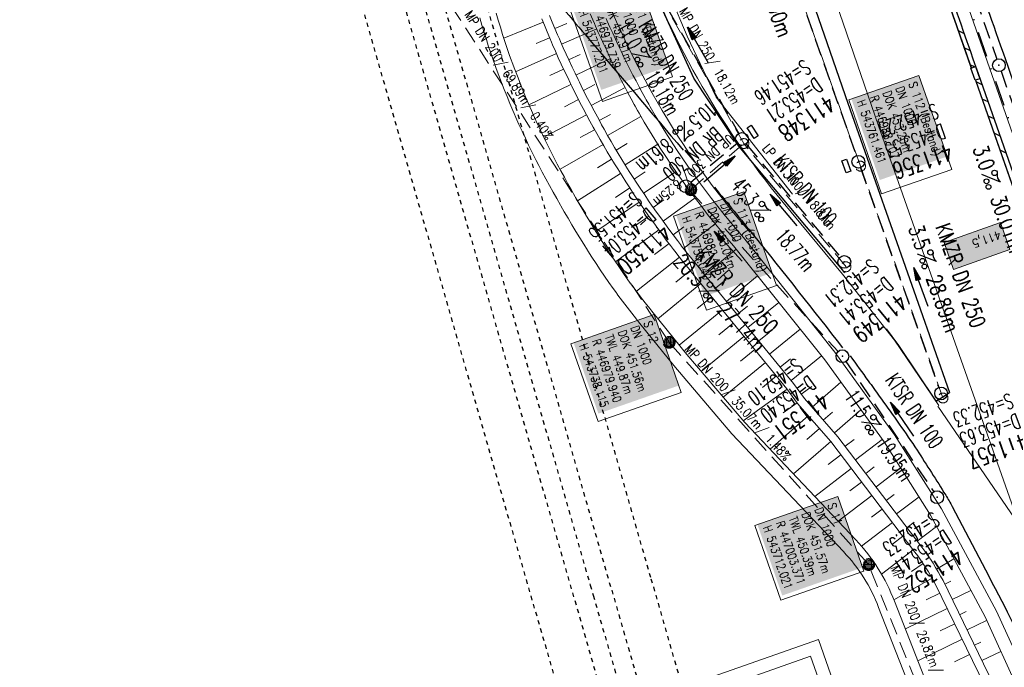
# Model space of a CAD drawing. Extents: x 446577 to 447240, y 443630 to 444842.
# Tile 4 of 71: x 446904 to 447020, y 443699 to 443775. Entities that reach past the tile are written whole.
import ezdxf
from ezdxf.enums import TextEntityAlignment as Align

# ---------------------------------------------------------------- set-up
doc = ezdxf.new("R2010")
doc.units = 0
doc.header["$LTSCALE"] = 2
doc.header["$MEASUREMENT"] = 0
for name, pattern in [('ACAD_ISO03W100', [0.5, 0.25, -0.25]), ('ACAD_ISO10W100W', [0.5, 0.25, -0.25]), ('AUSGEZOGEN', [0]), ('GESTRICH-X2', [1.5, 1, -0.5]), ('STRICHPT-X3', [3, 1.5, -0.75, 0, -0.75])]:
    doc.linetypes.add(name, pattern=pattern)
doc.layers.get('0').update_dxf_attribs({"linetype": 'AUSGEZOGEN'})
for name, color, linetype in [('200_ACHSEN', 7, 'CONTINUOUS'), ('210_Text', 7, 'CONTINUOUS'), ('ACHSE', 250, 'STRICHPT-X3'), ('Bahnachse', 7, 'CONTINUOUS'), ('Beschriftung', 7, 'CONTINUOUS'), ('FBR', 8, 'CONTINUOUS'), ('Gleisachsen', 7, 'CONTINUOUS'), ('GLOBAL', 7, 'CONTINUOUS'), ('Hintergrund', 7, 'CONTINUOUS'), ('Hintergrundplan', 7, 'CONTINUOUS'), ('Ingenieurbauwerke', 15, 'CONTINUOUS'), ('KANAL', 7, 'GESTRICH-X2'), ('PFEIL', 7, 'CONTINUOUS'), ('SCHACHTNR', 6, 'CONTINUOUS'), ('SCHLITZRINNE', 8, 'AUSGEZOGEN'), ('SCHSYMBOL', 7, 'AUSGEZOGEN'), ('TEXTO', 4, 'CONTINUOUS'), ('TEXTU', 4, 'CONTINUOUS')]:
    doc.layers.add(name, color=color, linetype=linetype)
doc.styles.add('4', font='txt_____.ttf', dxfattribs={"width": 0.9, "height": 1})
doc.styles.add('6', font='txt_____.ttf', dxfattribs={"width": 0.8, "height": 1})
doc.styles.add('8', font='txt_____.ttf', dxfattribs={"width": 0.8, "height": 1})
doc.styles.add('ROMANS', font='romans.shx', dxfattribs={"width": 0.8})

# ---------------------------------------------------------------- blocks, each defined once
blk = doc.blocks.new('GST')
at = {"color": 0}
blk.add_circle((0, 0), 0.75, dxfattribs=at)
blk.add_point((0, 0), dxfattribs=at)
blk = doc.blocks.new('10')
blk.add_blockref('GST', (0, 0))
blk = doc.blocks.new('13')
blk.add_lwpolyline([(0.76, 1.22), (-0.75, 1.22), (-0.75, 1.8), (0.76, 1.8)], close=True)
at = {"rotation": 180}
blk.add_blockref('GST', (0, 0), dxfattribs=at)
blk = doc.blocks.new('PROM')
blk.add_line((1.57, 1.82), (0.02, 0.02))
for centre, radius in [((0.32, 1.51), 0.317), ((0.94, 0.29), 0.283), ((1.64, 0.29), 0.283)]:
    blk.add_circle(centre, radius)
blk.add_arc((0.99, 2.68), 1.03, 239.1414, 303.3549)
blk = doc.blocks.new('PFEIL2')
at = {"color": 0}
for p, q in [((0.88, 0), (-2.4, -0.01)), ((0.88, -0.27), (0.88, 0.28)), ((0.88, 0.28), (2.43, 0.01)), ((0.91, 0.27), (0.88, 0.26)), ((0.97, 0.26), (0.88, 0.25)), ((1.02, 0.25), (0.88, 0.23)), ((1.07, 0.24), (0.88, 0.21)), ((1.13, 0.23), (0.88, 0.19)), ((1.18, 0.22), (0.88, 0.17)), ((1.24, 0.21), (0.88, 0.15)), ((1.29, 0.21), (0.88, 0.14)), ((1.34, 0.2), (0.88, 0.12)), ((1.4, 0.19), (0.88, 0.1)), ((1.45, 0.18), (0.88, 0.08)), ((1.51, 0.17), (0.88, 0.06)), ((1.56, 0.16), (0.88, 0.04)), ((1.61, 0.15), (0.88, 0.02)), ((1.67, 0.14), (0.88, 0.01)), ((1.72, 0.13), (0.88, -0.01)), ((1.78, 0.12), (0.88, -0.03)), ((1.83, 0.11), (0.88, -0.05)), ((1.88, 0.1), (0.88, -0.07)), ((1.94, 0.09), (0.88, -0.09)), ((2.05, 0.08), (0.88, -0.12)), ((1.99, 0.08), (0.88, -0.11)), ((2.1, 0.07), (0.88, -0.14)), ((2.15, 0.06), (0.88, -0.16)), ((2.21, 0.05), (0.88, -0.18)), ((2.26, 0.04), (0.88, -0.2)), ((2.32, 0.03), (0.88, -0.22)), ((2.37, 0.02), (0.88, -0.23)), ((2.42, 0.01), (0.88, -0.25)), ((2.43, 0.01), (0.88, -0.27))]:
    blk.add_line(p, q, dxfattribs=at)
blk = doc.blocks.new('17')
blk.add_lwpolyline([(-0.76, -1.22), (0.75, -1.22), (0.75, -1.8), (-0.76, -1.8)], close=True)
blk.add_blockref('GST', (0, 0))
blk = doc.blocks.new('Muldenschacht')
at = {"color": 18, "lineweight": 9, "true_color": 0x000000}
for p, q in [((-0.599087, 0.002979), (-0.699187, 0.002979)), ((-0.569691, 0.188574), (-0.664892, 0.219507)), ((-0.492399, 0.083917), (-0.591181, 0.100105)), ((-0.484382, 0.356002), (-0.565365, 0.41484)), ((-0.444073, 0.230912), (-0.53319, 0.276499)), ((0.502013, 0.002979), (-0.498987, 0.002979)), ((0.474843, 0.165641), (-0.471817, 0.165641)), ((-0.350626, 0.358645), (-0.421053, 0.429778)), ((-0.351511, 0.488874), (-0.410348, 0.569857)), ((0.38186, 0.328304), (-0.378834, 0.328304)), ((-0.228204, 0.447647), (-0.274147, 0.536581)), ((-0.215015, 0.669384), (-0.184082, 0.574183)), ((-0.096655, 0.595502), (-0.080293, 0.496748)), ((0.001562, 0.503479), (0.001464, -0.497521)), ((0.001513, 0.703679), (0.001513, 0.603579)), ((0.093794, 0.596447), (0.078414, 0.497536)), ((0.218041, 0.669384), (0.187109, 0.574183)), ((0.271415, 0.539517), (0.226431, 0.450094)), ((0.413374, 0.569857), (0.354537, 0.488874)), ((0.425748, 0.42812), (0.355042, 0.357263)), ((0.447803, 0.22953), (0.537061, 0.27484)), ((0.568391, 0.41484), (0.487409, 0.356002)), ((0.4959, 0.080963), (0.594778, 0.096559)), ((0.572718, 0.188574), (0.667918, 0.219507)), ((0.602083, 0.008988), (0.702178, 0.00999)), ((-0.569691, -0.182617), (-0.664892, -0.21355)), ((-0.493148, -0.073251), (-0.59208, -0.088497)), ((-0.484382, -0.350045), (-0.565365, -0.408882)), ((-0.445326, -0.222488), (-0.534694, -0.267581)), ((0.474843, -0.159684), (-0.471817, -0.159684)), ((-0.352742, -0.35058), (-0.423593, -0.421292)), ((-0.351511, -0.482917), (-0.410348, -0.5639)), ((0.38186, -0.322346), (-0.378834, -0.322346)), ((-0.228006, -0.441793), (-0.273909, -0.530747)), ((-0.184082, -0.568226), (-0.215015, -0.663427)), ((-0.079489, -0.490923), (-0.095689, -0.589704)), ((0.001513, -0.597621), (0.001513, -0.697721)), ((0.079714, -0.491374), (0.095355, -0.590245)), ((0.187109, -0.568226), (0.218041, -0.663427)), ((0.271696, -0.533418), (0.226665, -0.444019)), ((0.354537, -0.482917), (0.413374, -0.5639)), ((0.426841, -0.421069), (0.355953, -0.350395)), ((0.446654, -0.225822), (0.535682, -0.271583)), ((0.487409, -0.350045), (0.568391, -0.408882)), ((0.496174, -0.073247), (0.595107, -0.088493)), ((0.572718, -0.182617), (0.667918, -0.21355))]:
    blk.add_line(p, q, dxfattribs=at)
for radius in [0.7007, 0.6006, 0.5005]:
    blk.add_circle((0.001513, 0.002979), radius, dxfattribs=at)
blk = doc.blocks.new('Schacht')
at = {"color": 18, "lineweight": 9, "true_color": 0x000000}
blk.add_circle((0, 0), 0.779, dxfattribs=at)

msp = doc.modelspace()

# ---------------------------------------------------------------- hatches: boundary and pattern name
at = {"layer": '210_Text'}
for color in [252, 131]:
    msp.add_hatch(color=color, dxfattribs=at).paths.add_polyline_path([(447020.17, 443748.45), (447019.07, 443751.61), (447012.43, 443749.28), (447013.54, 443746.12)], flags=0)

# ---------------------------------------------------------------- linework, layer by layer
at = {"layer": '200_ACHSEN', "color": 8, "lineweight": 9, "true_color": 0x7f7f7f}
msp.add_lwpolyline([(446877.09, 444209.21, -0.004255), (446885.42, 444176.32, 0.024318), (446940.47, 443990.56), (446963.14, 443925.82), (447048.75, 443681.27)], format="xyb", dxfattribs=at)
msp.add_lwpolyline([(446877.09, 444209.21, -0.004255), (446885.42, 444176.32, 0.024318), (446940.47, 443990.56), (446963.14, 443925.82), (447048.75, 443681.27)], format="xyb", dxfattribs=at)
at = {"layer": '210_Text', "color": 153, "lineweight": 9, "true_color": 0x5391e3}
msp.add_lwpolyline([(447020.17, 443748.45), (447019.07, 443751.61), (447012.43, 443749.28), (447013.54, 443746.12), (447020.17, 443748.45)], close=True, dxfattribs=at)
at = {"layer": '210_Text', "color": 2, "lineweight": 9, "true_color": 0xffff00}
msp.add_lwpolyline([(447013.54, 443746.12), (447012.43, 443749.28), (447019.07, 443751.61), (447020.17, 443748.45), (447013.54, 443746.12)], close=True, dxfattribs=at)
at = {"layer": '210_Text', "color": 18, "lineweight": 9, "true_color": 0x000000}
for points in [[(447020.17, 443748.45), (447019.07, 443751.61), (447012.43, 443749.28), (447013.54, 443746.12), (447020.17, 443748.45)], [(447013.54, 443746.12), (447012.43, 443749.28), (447019.07, 443751.61), (447020.17, 443748.45), (447013.54, 443746.12)]]:
    msp.add_lwpolyline(points, close=True, dxfattribs=at)
at = {"layer": 'ACHSE', "flags": 128}
msp.add_lwpolyline([(446785.2, 444812.39), (446790.98, 444771.62), (446798.52, 444718.41), (446808.52, 444647.86), (446822.55, 444548.85), (446833.08, 444474.59), (446836.59, 444449.84), (446840.09, 444425.09), (446843.6, 444400.34), (446847.11, 444375.58), (446847.69, 444371.51), (446850.73, 444350.85), (446854.65, 444326.16), (446858.88, 444301.52), (446863.42, 444276.93), (446868.27, 444252.41), (446873.43, 444227.95), (446878.89, 444203.55), (446884.66, 444179.22), (446890.73, 444154.97), (446897.1, 444130.8), (446903.78, 444106.71), (446910.77, 444082.7), (446918.05, 444058.79), (446925.63, 444034.97), (446933.51, 444011.24), (446939.85, 443992.83), (446941.67, 443987.61), (446949.93, 443964.02), (446958.19, 443940.42), (446966.45, 443916.82), (446974.71, 443893.22), (446979.2, 443880.39), (446999.48, 443822.43), (447024.26, 443751.65), (447041.5, 443702.37)], dxfattribs=at)
at = {"layer": 'Bahnachse', "linetype": 'ACAD_ISO03W100'}
msp.add_line((446951.03, 443778.4), (446970.88, 443709.04), dxfattribs=at)
at = {"layer": 'Bahnachse', "linetype": 'ACAD_ISO10W100W'}
for p, q in [((446970.89, 443709.05), (446971.24, 443707.85)), ((446971.24, 443707.85), (446975.5, 443693.02))]:
    msp.add_line(p, q, dxfattribs=at)
at = {"layer": 'Beschriftung', "color": 18, "lineweight": 9, "true_color": 0x000000}
for points in [[(446976.79, 443779.5), (446980.56, 443768.72), (446972.31, 443765.84), (446968.54, 443776.62), (446976.79, 443779.5)], [(447009.48, 443768.91), (447013.34, 443757.87), (447005.09, 443754.99), (447001.24, 443766.03), (447009.48, 443768.91)], [(446988.92, 443755.25), (446992.77, 443744.22), (446984.53, 443741.34), (446980.67, 443752.37), (446988.92, 443755.25)], [(446978.38, 443740.81), (446981.57, 443731.67), (446971.81, 443728.26), (446968.62, 443737.4), (446978.38, 443740.81)], [(446999.97, 443719.45), (447003.03, 443710.69), (446993.28, 443707.28), (446990.22, 443716.04), (446999.97, 443719.45)]]:
    msp.add_lwpolyline(points, close=True, dxfattribs=at)
at = {"layer": 'FBR'}
for points in [[(446996.33, 443882.82, -0.000011), (446996.83, 443881.39), (447012.74, 443835.84, 0.000388), (447024.09, 443803.43, 0.00025), (447041.74, 443753.21)], [(446981.17, 443880.67, -0.000036), (446985.55, 443868.17, -0.00001), (446990.14, 443855.06, -0.000011), (446994.25, 443843.33, -0.000533), (447001.75, 443821.84, 0.000455), (447010.52, 443796.7, 0.000701), (447018.51, 443773.96, -0.000624), (447027.49, 443748.42, -0.000234), (447028.93, 443744.32, 0.000022), (447043.48, 443702.65, 0.000434)], [(446944.93, 443809.04, 0.01666), (446951.56, 443798.06, 0.023922), (446960.24, 443786.01, 0.001436), (446965.36, 443779.63, 0.003875), (446967.28, 443777.28, 0.002785), (446970.32, 443773.66, -0.000602), (446981.8, 443760.13, -0.0066)], [(446985.46, 443755.77, -0.004362), (446990.06, 443750.14, -0.003238), (447000.52, 443736.91)], [(447001.41, 443735.96, -0.000954), (447003.53, 443733.03, -0.001574), (447004.82, 443731.25, -0.000045), (447006.85, 443728.4, -0.000285), (447007.17, 443727.95, -0.009992), (447009.26, 443724.89, -0.005894), (447012.63, 443719.6, -0.017241), (447013.39, 443718.27, -0.001966), (447019.6, 443706.4, -0.018115), (447021.43, 443702.53, -0.003372), (447022.63, 443699.7)]]:
    msp.add_lwpolyline(points, format="xyb", dxfattribs=at)
at = {"layer": 'FBR', "flags": 128}
for points in [[(446961.9, 443877.94), (446968.15, 443860.13), (446970.63, 443852.86), (446970.8, 443852.27), (446976.34, 443836.55), (446984.57, 443813.11), (446992.78, 443789.74), (447001.12, 443765.64), (447009.39, 443742.17), (447013.08, 443731.65)], [(447011.5, 443730.65), (447011.5, 443730.65), (447011.5, 443730.65), (447013.08, 443731.65)]]:
    msp.add_lwpolyline(points, dxfattribs=at)
at = {"layer": 'FBR'}
for points in [[(447000.77, 443745.73), (447000.36, 443746.27), (446988.33, 443760.6), (446983.05, 443768.58), (446979.44, 443776.44)], [(447011.87, 443730.91), (447011.5, 443730.65), (447007.14, 443737.2), (447005.68, 443739.15)]]:
    msp.add_lwpolyline(points, dxfattribs=at)
at = {"layer": 'Gleisachsen', "linetype": 'ACAD_ISO03W100'}
for p, q in [((446947.81, 443797.82), (446973.38, 443708.46)), ((446943.48, 443796.58), (446969.06, 443707.22)), ((446973.41, 443708.47), (446977.75, 443693.34)), ((446969.08, 443707.23), (446973.25, 443692.7))]:
    msp.add_line(p, q, dxfattribs=at)
at = {"layer": 'GLOBAL', "color": 18, "lineweight": 18, "true_color": 0x000000}
for p, q in [((446997.67, 443702.64), (447008.75, 443671.1)), ((446996.76, 443700.7), (446961.26, 443688.23)), ((446996.76, 443700.7), (447006.8, 443672.13))]:
    msp.add_line(p, q, dxfattribs=at)
msp.add_lwpolyline([(446997.67, 443702.64), (446959.15, 443689.1), (446970.23, 443657.56), (447008.75, 443671.1)], dxfattribs=at)
at = {"layer": 'Hintergrund', "color": 254, "lineweight": 18, "true_color": 0xcccccc}
for p, q in [((446965.36, 443775.15), (446960.74, 443773.28)), ((446966.74, 443774.41), (446968.12, 443774.99)), ((446967.53, 443772.57), (446971.65, 443774.38)), ((446966.12, 443773.31), (446964.55, 443772.64)), ((446966.92, 443771.47), (446962.13, 443769.32)), ((446968.35, 443770.75), (446969.71, 443771.37)), ((446969.2, 443768.94), (446973.25, 443770.89)), ((446967.75, 443769.65), (446966.13, 443768.9)), ((446968.62, 443767.85), (446963.69, 443765.43)), ((446970.09, 443767.14), (446971.43, 443767.82)), ((446971, 443765.37), (446974.98, 443767.47)), ((446969.51, 443766.06), (446967.86, 443765.22)), ((446970.44, 443764.29), (446965.43, 443761.64)), ((446971.95, 443763.6), (446973.26, 443764.33)), ((446972.93, 443761.86), (446976.84, 443764.09)), ((446971.4, 443762.53), (446969.72, 443761.6)), ((446972.39, 443760.79), (446967.34, 443757.88)), ((446973.94, 443760.13), (446975.23, 443760.91)), ((446974.98, 443758.42), (446978.84, 443760.81)), ((446973.4, 443759.07), (446971.72, 443758.05)), ((446974.45, 443757.37), (446969.39, 443754.19)), ((446976.05, 443756.73), (446977.32, 443757.56)), ((446977.14, 443755.06), (446980.96, 443757.61)), ((446975.53, 443755.69), (446973.84, 443754.57)), ((446979.43, 443751.78), (446983.19, 443754.51)), ((446976.64, 443754.02), (446971.55, 443750.56)), ((446978.27, 443753.41), (446979.53, 443754.29)), ((446977.78, 443752.38), (446976.08, 443751.18)), ((446980.62, 443750.17), (446981.87, 443751.11)), ((446981.84, 443748.59), (446985.55, 443751.48)), ((446978.95, 443750.75), (446973.85, 443747.02)), ((446980.14, 443749.15), (446978.44, 443747.86)), ((446981.36, 443747.57), (446976.31, 443743.56)), ((446983.08, 443747.02), (446984.31, 443748.01)), ((446984.34, 443745.47), (446988.04, 443748.49)), ((446982.61, 443746.01), (446980.94, 443744.64)), ((446986.88, 443742.37), (446990.54, 443745.37)), ((446983.88, 443744.46), (446978.82, 443740.33)), ((446985.61, 443743.92), (446986.84, 443744.92)), ((446985.15, 443742.91), (446983.46, 443741.53)), ((446988.14, 443740.83), (446989.36, 443741.82)), ((446989.41, 443739.28), (446993.03, 443742.24)), ((446986.41, 443741.36), (446981.34, 443737.22)), ((446987.68, 443739.81), (446985.99, 443738.43)), ((446990.67, 443737.73), (446991.88, 443738.71)), ((446991.94, 443736.18), (446995.53, 443739.12)), ((446988.94, 443738.26), (446983.91, 443734.15)), ((446990.21, 443736.72), (446988.54, 443735.35)), ((446994.47, 443733.08), (446998.03, 443735.99)), ((446991.47, 443735.17), (446986.51, 443731.11)), ((446993.2, 443734.63), (446994.4, 443735.6)), ((446992.74, 443733.62), (446991.1, 443732.27)), ((446996.93, 443729.93), (447000.31, 443732.88)), ((446994, 443732.07), (446988.85, 443728.35)), ((446995.66, 443731.48), (446996.9, 443732.37)), ((446995.17, 443730.45), (446993.53, 443729.26)), ((446998.25, 443728.43), (446999.33, 443729.37)), ((446999.56, 443726.92), (447002.66, 443729.63)), ((446996.48, 443728.94), (446992, 443725.01)), ((446997.8, 443727.43), (446996.33, 443726.14)), ((446999.12, 443725.93), (446994.75, 443722.1)), ((447000.81, 443725.36), (447001.87, 443726.16)), ((447002.02, 443723.77), (447005.16, 443726.16)), ((447000.33, 443724.34), (446998.84, 443723.2)), ((447001.54, 443722.74), (446997.24, 443719.47)), ((447003.23, 443722.17), (447004.24, 443722.94)), ((447004.44, 443720.58), (447007.33, 443722.78)), ((447002.75, 443721.15), (447001.38, 443720.1)), ((447003.96, 443719.56), (447000, 443716.55)), ((447005.65, 443718.99), (447006.57, 443719.69)), ((447006.86, 443717.4), (447009.49, 443719.4)), ((447005.18, 443717.97), (447003.91, 443717.01)), ((447006.39, 443716.38), (447002.75, 443713.61)), ((447008.08, 443715.81), (447008.91, 443716.44)), ((447009.29, 443714.22), (447011.55, 443715.94)), ((447007.6, 443714.79), (447006.39, 443713.87)), ((447008.81, 443713.19), (447005.07, 443710.35)), ((447010.47, 443712.61), (447011.17, 443713.09)), ((447011.56, 443710.93), (447013.58, 443712.14)), ((447009.97, 443711.57), (447008.61, 443710.66)), ((447011.02, 443709.86), (447006.55, 443707.31)), ((447012.52, 443709.17), (447013.22, 443709.51)), ((447013.39, 443707.37), (447015.57, 443708.43)), ((447011.93, 443708.09), (447010.34, 443707.31)), ((447012.81, 443706.29), (447007.89, 443703.9)), ((447014.26, 443705.57), (447015.01, 443705.94)), ((447015.14, 443703.78), (447017.43, 443704.89)), ((447013.68, 443704.49), (447011.99, 443703.67)), ((447014.55, 443702.69), (447009.35, 443700.16)), ((447016.01, 443701.98), (447016.76, 443702.34)), ((447015.43, 443700.89), (447013.64, 443700.02)), ((447016.88, 443700.18), (447019.1, 443701.25))]:
    msp.add_line(p, q, dxfattribs=at)
for points in [[(446877.09, 444209.21, -0.004255), (446885.42, 444176.32, 0.024318), (446940.47, 443990.56), (446963.14, 443925.82), (447048.75, 443681.27)], [(446897.45, 443843.08), (446898.31, 443840.6, 0.197945), (446909.97, 443827.51), (446957.24, 443804.55, -0.198221), (446967.38, 443793.17), (446970.99, 443782.88, 0.096812), (446989.64, 443750.5)], [(446967, 443810.9), (446976.18, 443784.69, 0.045108), (446983.49, 443768.57, 0.044349), (446993.53, 443753.99), (447000.51, 443745.55)], [(446957.91, 443775.65), (446958.17, 443774.8), (446958.43, 443773.96), (446958.69, 443773.11), (446958.96, 443772.27), (446959.24, 443771.43), (446959.53, 443770.6), (446959.71, 443770.08), (446959.83, 443769.73), (446960.15, 443768.9), (446960.46, 443768.07), (446960.79, 443767.25), (446961.12, 443766.43), (446961.45, 443765.61), (446961.79, 443764.79), (446961.95, 443764.43), (446962.16, 443763.95), (446962.52, 443763.15), (446962.89, 443762.34), (446963.27, 443761.53), (446963.65, 443760.73), (446964.04, 443759.93), (446964.43, 443759.14), (446964.54, 443758.92), (446964.84, 443758.33), (446965.25, 443757.55), (446965.67, 443756.76), (446966.09, 443755.98), (446966.52, 443755.2), (446966.95, 443754.43), (446967.39, 443753.66), (446967.43, 443753.59), (446967.83, 443752.89), (446968.28, 443752.12), (446968.73, 443751.35), (446969.19, 443750.59), (446969.65, 443749.83), (446970.12, 443749.07), (446970.56, 443748.38), (446970.6, 443748.31), (446971.09, 443747.56), (446971.58, 443746.82), (446972.07, 443746.07), (446972.58, 443745.34), (446973.08, 443744.6), (446973.59, 443743.87), (446973.96, 443743.36), (446974, 443743.31), (446974.14, 443743.11), (446974.67, 443742.4), (446975.21, 443741.69), (446975.76, 443740.99), (446976.31, 443740.28), (446976.55, 443739.98), (446977.53, 443738.74), (446980.69, 443734.85), (446987.53, 443726.83), (447000.62, 443712.98, -0.097777), (447004.75, 443706.43), (447017.53, 443673.81, 0.414419)], [(446959.83, 443776.21), (446960.08, 443775.38), (446960.34, 443774.55), (446960.6, 443773.72), (446960.86, 443772.9), (446961.14, 443772.07), (446961.42, 443771.25), (446961.59, 443770.75), (446961.71, 443770.43), (446962.02, 443769.61), (446962.33, 443768.8), (446962.65, 443767.99), (446962.97, 443767.18), (446963.3, 443766.37), (446963.64, 443765.57), (446963.78, 443765.22), (446963.98, 443764.77), (446964.34, 443763.97), (446964.71, 443763.18), (446965.08, 443762.39), (446965.45, 443761.6), (446965.83, 443760.81), (446966.22, 443760.03), (446966.32, 443759.83), (446966.62, 443759.25), (446967.02, 443758.48), (446967.43, 443757.71), (446967.85, 443756.94), (446968.27, 443756.17), (446968.69, 443755.41), (446969.13, 443754.65), (446969.17, 443754.58), (446969.56, 443753.89), (446970, 443753.13), (446970.45, 443752.38), (446970.9, 443751.63), (446971.35, 443750.88), (446971.82, 443750.13), (446972.25, 443749.45), (446972.29, 443749.39), (446972.76, 443748.65), (446973.24, 443747.92), (446973.73, 443747.19), (446974.23, 443746.47), (446974.72, 443745.74), (446975.23, 443745.02), (446975.58, 443744.52), (446975.61, 443744.49), (446975.74, 443744.31), (446976.27, 443743.61), (446976.8, 443742.91), (446977.34, 443742.21), (446977.88, 443741.52), (446978.12, 443741.22), (446979.09, 443739.99), (446982.24, 443736.11), (446989.02, 443728.16), (447002.07, 443714.36, -0.097708), (447006.61, 443707.15), (447019.39, 443674.54)], [(447017.95, 443695.68), (447011.43, 443709.13, 0.037172), (447009.01, 443712.93), (446999.12, 443725.92), (446995.23, 443730.36), (446993.98, 443732.1), (446983.13, 443745.38), (446982.9, 443745.65), (446982.38, 443746.3), (446981.85, 443746.95), (446981.34, 443747.6), (446980.83, 443748.25), (446980.67, 443748.45), (446980.32, 443748.91), (446979.82, 443749.57), (446979.32, 443750.24), (446978.83, 443750.91), (446978.34, 443751.58), (446977.86, 443752.26), (446977.39, 443752.94), (446977.35, 443752.99), (446976.91, 443753.62), (446976.45, 443754.31), (446975.98, 443755), (446975.53, 443755.69), (446975.08, 443756.39), (446974.63, 443757.09), (446974.23, 443757.73), (446974.19, 443757.8), (446973.75, 443758.5), (446973.32, 443759.21), (446972.89, 443759.93), (446972.47, 443760.64), (446972.06, 443761.36), (446971.65, 443762.09), (446971.35, 443762.62), (446971.24, 443762.81), (446970.84, 443763.54), (446970.45, 443764.27), (446970.06, 443765.01), (446969.68, 443765.74), (446969.3, 443766.48), (446968.93, 443767.22), (446968.72, 443767.65), (446968.56, 443767.97), (446968.2, 443768.72), (446967.84, 443769.47), (446967.49, 443770.22), (446967.14, 443770.98), (446966.8, 443771.74), (446966.47, 443772.5), (446966.34, 443772.8), (446966.14, 443773.26), (446965.82, 443774.03), (446965.5, 443774.79), (446965.19, 443775.56)], [(446966.12, 443775.94), (446966.43, 443775.17), (446966.74, 443774.41), (446967.06, 443773.65), (446967.26, 443773.2), (446967.39, 443772.9), (446967.72, 443772.14), (446968.06, 443771.39), (446968.4, 443770.64), (446968.75, 443769.89), (446969.1, 443769.15), (446969.46, 443768.41), (446969.61, 443768.09), (446969.82, 443767.67), (446970.19, 443766.93), (446970.56, 443766.2), (446970.95, 443765.47), (446971.33, 443764.74), (446971.72, 443764.02), (446972.12, 443763.3), (446972.22, 443763.11), (446972.52, 443762.58), (446972.93, 443761.86), (446973.34, 443761.15), (446973.75, 443760.44), (446974.18, 443759.73), (446974.6, 443759.03), (446975.04, 443758.32), (446975.08, 443758.26), (446975.47, 443757.63), (446975.92, 443756.93), (446976.36, 443756.24), (446976.82, 443755.55), (446977.28, 443754.87), (446977.74, 443754.19), (446978.17, 443753.56), (446978.21, 443753.51), (446978.68, 443752.84), (446979.16, 443752.16), (446979.64, 443751.5), (446980.13, 443750.83), (446980.62, 443750.17), (446981.12, 443749.52), (446981.47, 443749.06), (446981.62, 443748.86), (446982.12, 443748.21), (446982.64, 443747.57), (446983.15, 443746.93), (446983.67, 443746.29), (446983.9, 443746.01), (446994.77, 443732.71), (446996.04, 443730.96), (446999.96, 443726.47), (447009.82, 443713.52, -0.037172), (447012.31, 443709.6), (447018.87, 443696.07)], [(447021.21, 443696.65), (447017.24, 443705.31), (447010.85, 443717.25), (447005.38, 443725.86), (446998.43, 443735.49), (446987.72, 443748.9, -0.047945), (446976.62, 443764.46), (446976.44, 443764.78), (446976.15, 443765.29), (446976.05, 443765.48), (446975.68, 443766.17), (446975.3, 443766.86), (446974.93, 443767.56), (446974.56, 443768.26), (446974.21, 443768.97), (446973.85, 443769.67), (446973.65, 443770.08), (446973.5, 443770.39), (446973.16, 443771.09), (446972.82, 443771.81), (446972.48, 443772.53), (446972.16, 443773.24), (446971.83, 443773.96), (446971.52, 443774.69), (446971.39, 443774.98), (446971.2, 443775.42), (446970.89, 443776.14)], [(446972.77, 443775.58), (446972.89, 443775.29), (446973.2, 443774.57), (446973.52, 443773.86), (446973.85, 443773.15), (446974.18, 443772.45), (446974.51, 443771.74), (446974.85, 443771.04), (446975, 443770.74), (446975.19, 443770.34), (446975.54, 443769.64), (446975.9, 443768.95), (446976.26, 443768.26), (446976.62, 443767.57), (446976.99, 443766.88), (446977.37, 443766.2), (446977.47, 443766.02), (446977.75, 443765.52), (446977.93, 443765.21, 0.048009), (446988.87, 443749.86), (446999.62, 443736.39), (447006.62, 443726.7), (447012.15, 443718.01), (447018.58, 443705.98), (447022.58, 443697.25)], [(446972.77, 443775.58), (446972.89, 443775.29), (446973.2, 443774.57), (446973.52, 443773.86), (446973.85, 443773.15), (446974.18, 443772.45), (446974.51, 443771.74), (446974.85, 443771.04), (446975, 443770.74), (446975.19, 443770.34), (446975.54, 443769.64), (446975.9, 443768.95), (446976.26, 443768.26), (446976.62, 443767.57), (446976.99, 443766.88), (446977.37, 443766.2), (446977.47, 443766.02), (446977.75, 443765.52), (446977.93, 443765.21, 0.048009), (446988.87, 443749.86), (446999.62, 443736.39), (447006.62, 443726.7), (447012.15, 443718.01), (447018.58, 443705.98), (447022.58, 443697.25)]]:
    msp.add_lwpolyline(points, format="xyb", dxfattribs=at)
for points in [[(446968, 443812.02), (446972.7, 443798.46), (446978.42, 443782.64), (446982.27, 443773.53), (446985.67, 443766.35), (446994.64, 443754.97)], [(447000.51, 443745.55), (447006.6, 443737.8), (447011.81, 443730.15)]]:
    msp.add_lwpolyline(points, dxfattribs=at)
at = {"layer": 'Hintergrundplan', "color": 254, "lineweight": 18, "true_color": 0xcccccc}
for p, q in [((446965.36, 443775.15), (446960.74, 443773.28)), ((446966.74, 443774.41), (446968.12, 443774.99)), ((446967.53, 443772.57), (446971.65, 443774.38)), ((446966.12, 443773.31), (446964.55, 443772.64)), ((446966.92, 443771.47), (446962.13, 443769.32)), ((446968.35, 443770.75), (446969.71, 443771.37)), ((446969.2, 443768.94), (446973.25, 443770.89)), ((446967.75, 443769.65), (446966.13, 443768.9)), ((446968.62, 443767.85), (446963.69, 443765.43)), ((446970.09, 443767.14), (446971.43, 443767.82)), ((446971, 443765.37), (446974.98, 443767.47)), ((446969.51, 443766.06), (446967.86, 443765.22)), ((446970.44, 443764.29), (446965.43, 443761.64)), ((446971.95, 443763.6), (446973.26, 443764.33)), ((446972.93, 443761.86), (446976.84, 443764.09)), ((446971.4, 443762.53), (446969.72, 443761.6)), ((446972.39, 443760.79), (446967.34, 443757.88)), ((446973.94, 443760.13), (446975.23, 443760.91)), ((446974.98, 443758.42), (446978.84, 443760.81)), ((446973.4, 443759.07), (446971.72, 443758.05)), ((446974.45, 443757.37), (446969.39, 443754.19)), ((446976.05, 443756.73), (446977.32, 443757.56)), ((446977.14, 443755.06), (446980.96, 443757.61)), ((446975.53, 443755.69), (446973.84, 443754.57)), ((446979.43, 443751.78), (446983.19, 443754.51)), ((446976.64, 443754.02), (446971.55, 443750.56)), ((446978.27, 443753.41), (446979.53, 443754.29)), ((446977.78, 443752.38), (446976.08, 443751.18)), ((446980.62, 443750.17), (446981.87, 443751.11)), ((446981.84, 443748.59), (446985.55, 443751.48)), ((446978.95, 443750.75), (446973.85, 443747.02)), ((446980.14, 443749.15), (446978.44, 443747.86)), ((446981.36, 443747.57), (446976.31, 443743.56)), ((446983.08, 443747.02), (446984.31, 443748.01)), ((446984.34, 443745.47), (446988.04, 443748.49)), ((446982.61, 443746.01), (446980.94, 443744.64)), ((446986.88, 443742.37), (446990.54, 443745.37)), ((446983.88, 443744.46), (446978.82, 443740.33)), ((446985.61, 443743.92), (446986.84, 443744.92)), ((446985.15, 443742.91), (446983.46, 443741.53)), ((446988.14, 443740.83), (446989.36, 443741.82)), ((446989.41, 443739.28), (446993.03, 443742.24)), ((446986.41, 443741.36), (446981.34, 443737.22)), ((446987.68, 443739.81), (446985.99, 443738.43)), ((446990.67, 443737.73), (446991.88, 443738.71)), ((446991.94, 443736.18), (446995.53, 443739.12)), ((446988.94, 443738.26), (446983.91, 443734.15)), ((446990.21, 443736.72), (446988.54, 443735.35)), ((446994.47, 443733.08), (446998.03, 443735.99)), ((446991.47, 443735.17), (446986.51, 443731.11)), ((446993.2, 443734.63), (446994.4, 443735.6)), ((446992.74, 443733.62), (446991.1, 443732.27)), ((446996.93, 443729.93), (447000.31, 443732.88)), ((446994, 443732.07), (446988.85, 443728.35)), ((446995.66, 443731.48), (446996.9, 443732.37)), ((446995.17, 443730.45), (446993.53, 443729.26)), ((446998.25, 443728.43), (446999.33, 443729.37)), ((446999.56, 443726.92), (447002.66, 443729.63)), ((447011.71, 443730.08), (447021.28, 443716.04)), ((446996.48, 443728.94), (446992, 443725.01)), ((446997.8, 443727.43), (446996.33, 443726.14)), ((446999.12, 443725.93), (446994.75, 443722.1)), ((447000.81, 443725.36), (447001.87, 443726.16)), ((447002.02, 443723.77), (447005.16, 443726.16)), ((447000.33, 443724.34), (446998.84, 443723.2)), ((447001.54, 443722.74), (446997.24, 443719.47)), ((447003.23, 443722.17), (447004.24, 443722.94)), ((447004.44, 443720.58), (447007.33, 443722.78)), ((447002.75, 443721.15), (447001.38, 443720.1)), ((447003.96, 443719.56), (447000, 443716.55)), ((447005.65, 443718.99), (447006.57, 443719.69)), ((447006.86, 443717.4), (447009.49, 443719.4)), ((447005.18, 443717.97), (447003.91, 443717.01)), ((447006.39, 443716.38), (447002.75, 443713.61)), ((447008.08, 443715.81), (447008.91, 443716.44)), ((447009.29, 443714.22), (447011.55, 443715.94)), ((447007.6, 443714.79), (447006.39, 443713.87)), ((447008.81, 443713.19), (447005.07, 443710.35)), ((447010.47, 443712.61), (447011.17, 443713.09)), ((447011.56, 443710.93), (447013.58, 443712.14)), ((447009.97, 443711.57), (447008.61, 443710.66)), ((447011.02, 443709.86), (447006.55, 443707.31)), ((447012.52, 443709.17), (447013.22, 443709.51)), ((447013.39, 443707.37), (447015.57, 443708.43)), ((447011.93, 443708.09), (447010.34, 443707.31)), ((447012.81, 443706.29), (447007.89, 443703.9)), ((447014.26, 443705.57), (447015.01, 443705.94)), ((447015.14, 443703.78), (447017.43, 443704.89)), ((447013.68, 443704.49), (447011.99, 443703.67)), ((447014.55, 443702.69), (447009.35, 443700.16)), ((447016.01, 443701.98), (447016.76, 443702.34)), ((447015.43, 443700.89), (447013.64, 443700.02)), ((447016.88, 443700.18), (447019.1, 443701.25))]:
    msp.add_line(p, q, dxfattribs=at)
for points in [[(446877.09, 444209.21, -0.004255), (446885.42, 444176.32, 0.024318), (446940.47, 443990.56), (446963.14, 443925.82), (447048.75, 443681.27)], [(446897.45, 443843.08), (446898.31, 443840.6, 0.197945), (446909.97, 443827.51), (446957.24, 443804.55, -0.198221), (446967.38, 443793.17), (446970.99, 443782.88, 0.096812), (446989.64, 443750.5)], [(446967, 443810.9), (446976.18, 443784.69, 0.045108), (446983.49, 443768.57, 0.044349), (446993.53, 443753.99), (447000.51, 443745.55)], [(446957.91, 443775.65), (446958.17, 443774.8), (446958.43, 443773.96), (446958.69, 443773.11), (446958.96, 443772.27), (446959.24, 443771.43), (446959.53, 443770.6), (446959.71, 443770.08), (446959.83, 443769.73), (446960.15, 443768.9), (446960.46, 443768.07), (446960.79, 443767.25), (446961.12, 443766.43), (446961.45, 443765.61), (446961.79, 443764.79), (446961.95, 443764.43), (446962.16, 443763.95), (446962.52, 443763.15), (446962.89, 443762.34), (446963.27, 443761.53), (446963.65, 443760.73), (446964.04, 443759.93), (446964.43, 443759.14), (446964.54, 443758.92), (446964.84, 443758.33), (446965.25, 443757.55), (446965.67, 443756.76), (446966.09, 443755.98), (446966.52, 443755.2), (446966.95, 443754.43), (446967.39, 443753.66), (446967.43, 443753.59), (446967.83, 443752.89), (446968.28, 443752.12), (446968.73, 443751.35), (446969.19, 443750.59), (446969.65, 443749.83), (446970.12, 443749.07), (446970.56, 443748.38), (446970.6, 443748.31), (446971.09, 443747.56), (446971.58, 443746.82), (446972.07, 443746.07), (446972.58, 443745.34), (446973.08, 443744.6), (446973.59, 443743.87), (446973.96, 443743.36), (446974, 443743.31), (446974.14, 443743.11), (446974.67, 443742.4), (446975.21, 443741.69), (446975.76, 443740.99), (446976.31, 443740.28), (446976.55, 443739.98), (446977.53, 443738.74), (446980.69, 443734.85), (446987.53, 443726.83), (447000.62, 443712.98, -0.097777), (447004.75, 443706.43), (447017.53, 443673.81, 0.414419)], [(446959.83, 443776.21), (446960.08, 443775.38), (446960.34, 443774.55), (446960.6, 443773.72), (446960.86, 443772.9), (446961.14, 443772.07), (446961.42, 443771.25), (446961.59, 443770.75), (446961.71, 443770.43), (446962.02, 443769.61), (446962.33, 443768.8), (446962.65, 443767.99), (446962.97, 443767.18), (446963.3, 443766.37), (446963.64, 443765.57), (446963.78, 443765.22), (446963.98, 443764.77), (446964.34, 443763.97), (446964.71, 443763.18), (446965.08, 443762.39), (446965.45, 443761.6), (446965.83, 443760.81), (446966.22, 443760.03), (446966.32, 443759.83), (446966.62, 443759.25), (446967.02, 443758.48), (446967.43, 443757.71), (446967.85, 443756.94), (446968.27, 443756.17), (446968.69, 443755.41), (446969.13, 443754.65), (446969.17, 443754.58), (446969.56, 443753.89), (446970, 443753.13), (446970.45, 443752.38), (446970.9, 443751.63), (446971.35, 443750.88), (446971.82, 443750.13), (446972.25, 443749.45), (446972.29, 443749.39), (446972.76, 443748.65), (446973.24, 443747.92), (446973.73, 443747.19), (446974.23, 443746.47), (446974.72, 443745.74), (446975.23, 443745.02), (446975.58, 443744.52), (446975.61, 443744.49), (446975.74, 443744.31), (446976.27, 443743.61), (446976.8, 443742.91), (446977.34, 443742.21), (446977.88, 443741.52), (446978.12, 443741.22), (446979.09, 443739.99), (446982.24, 443736.11), (446989.02, 443728.16), (447002.07, 443714.36, -0.097708), (447006.61, 443707.15), (447019.39, 443674.54)], [(447017.95, 443695.68), (447011.43, 443709.13, 0.037172), (447009.01, 443712.93), (446999.12, 443725.92), (446995.23, 443730.36), (446993.98, 443732.1), (446983.13, 443745.38), (446982.9, 443745.65), (446982.38, 443746.3), (446981.85, 443746.95), (446981.34, 443747.6), (446980.83, 443748.25), (446980.67, 443748.45), (446980.32, 443748.91), (446979.82, 443749.57), (446979.32, 443750.24), (446978.83, 443750.91), (446978.34, 443751.58), (446977.86, 443752.26), (446977.39, 443752.94), (446977.35, 443752.99), (446976.91, 443753.62), (446976.45, 443754.31), (446975.98, 443755), (446975.53, 443755.69), (446975.08, 443756.39), (446974.63, 443757.09), (446974.23, 443757.73), (446974.19, 443757.8), (446973.75, 443758.5), (446973.32, 443759.21), (446972.89, 443759.93), (446972.47, 443760.64), (446972.06, 443761.36), (446971.65, 443762.09), (446971.35, 443762.62), (446971.24, 443762.81), (446970.84, 443763.54), (446970.45, 443764.27), (446970.06, 443765.01), (446969.68, 443765.74), (446969.3, 443766.48), (446968.93, 443767.22), (446968.72, 443767.65), (446968.56, 443767.97), (446968.2, 443768.72), (446967.84, 443769.47), (446967.49, 443770.22), (446967.14, 443770.98), (446966.8, 443771.74), (446966.47, 443772.5), (446966.34, 443772.8), (446966.14, 443773.26), (446965.82, 443774.03), (446965.5, 443774.79), (446965.19, 443775.56)], [(446966.12, 443775.94), (446966.43, 443775.17), (446966.74, 443774.41), (446967.06, 443773.65), (446967.26, 443773.2), (446967.39, 443772.9), (446967.72, 443772.14), (446968.06, 443771.39), (446968.4, 443770.64), (446968.75, 443769.89), (446969.1, 443769.15), (446969.46, 443768.41), (446969.61, 443768.09), (446969.82, 443767.67), (446970.19, 443766.93), (446970.56, 443766.2), (446970.95, 443765.47), (446971.33, 443764.74), (446971.72, 443764.02), (446972.12, 443763.3), (446972.22, 443763.11), (446972.52, 443762.58), (446972.93, 443761.86), (446973.34, 443761.15), (446973.75, 443760.44), (446974.18, 443759.73), (446974.6, 443759.03), (446975.04, 443758.32), (446975.08, 443758.26), (446975.47, 443757.63), (446975.92, 443756.93), (446976.36, 443756.24), (446976.82, 443755.55), (446977.28, 443754.87), (446977.74, 443754.19), (446978.17, 443753.56), (446978.21, 443753.51), (446978.68, 443752.84), (446979.16, 443752.16), (446979.64, 443751.5), (446980.13, 443750.83), (446980.62, 443750.17), (446981.12, 443749.52), (446981.47, 443749.06), (446981.62, 443748.86), (446982.12, 443748.21), (446982.64, 443747.57), (446983.15, 443746.93), (446983.67, 443746.29), (446983.9, 443746.01), (446994.77, 443732.71), (446996.04, 443730.96), (446999.96, 443726.47), (447009.82, 443713.52, -0.037172), (447012.31, 443709.6), (447018.87, 443696.07)], [(447021.21, 443696.65), (447017.24, 443705.31), (447010.85, 443717.25), (447005.38, 443725.86), (446998.43, 443735.49), (446987.72, 443748.9, -0.047945), (446976.62, 443764.46), (446976.44, 443764.78), (446976.15, 443765.29), (446976.05, 443765.48), (446975.68, 443766.17), (446975.3, 443766.86), (446974.93, 443767.56), (446974.56, 443768.26), (446974.21, 443768.97), (446973.85, 443769.67), (446973.65, 443770.08), (446973.5, 443770.39), (446973.16, 443771.09), (446972.82, 443771.81), (446972.48, 443772.53), (446972.16, 443773.24), (446971.83, 443773.96), (446971.52, 443774.69), (446971.39, 443774.98), (446971.2, 443775.42), (446970.89, 443776.14)], [(446972.77, 443775.58), (446972.89, 443775.29), (446973.2, 443774.57), (446973.52, 443773.86), (446973.85, 443773.15), (446974.18, 443772.45), (446974.51, 443771.74), (446974.85, 443771.04), (446975, 443770.74), (446975.19, 443770.34), (446975.54, 443769.64), (446975.9, 443768.95), (446976.26, 443768.26), (446976.62, 443767.57), (446976.99, 443766.88), (446977.37, 443766.2), (446977.47, 443766.02), (446977.75, 443765.52), (446977.93, 443765.21, 0.048009), (446988.87, 443749.86), (446999.62, 443736.39), (447006.62, 443726.7), (447012.15, 443718.01), (447018.58, 443705.98), (447022.58, 443697.25)], [(446972.77, 443775.58), (446972.89, 443775.29), (446973.2, 443774.57), (446973.52, 443773.86), (446973.85, 443773.15), (446974.18, 443772.45), (446974.51, 443771.74), (446974.85, 443771.04), (446975, 443770.74), (446975.19, 443770.34), (446975.54, 443769.64), (446975.9, 443768.95), (446976.26, 443768.26), (446976.62, 443767.57), (446976.99, 443766.88), (446977.37, 443766.2), (446977.47, 443766.02), (446977.75, 443765.52), (446977.93, 443765.21, 0.048009), (446988.87, 443749.86), (446999.62, 443736.39), (447006.62, 443726.7), (447012.15, 443718.01), (447018.58, 443705.98), (447022.58, 443697.25)]]:
    msp.add_lwpolyline(points, format="xyb", dxfattribs=at)
for points in [[(446868.33, 444185.21), (446873.11, 444166.02), (446874.99, 444158.36), (446879.93, 444139.17), (446884.49, 444122.16), (446890.43, 444100.81), (446894.26, 444087.54), (446899.45, 444069.99), (446907.23, 444044.79), (446915.14, 444020.43), (446923.04, 443997.04), (446930.67, 443975), (446939.02, 443951.13), (446947.78, 443926.01), (446954.46, 443907.03), (446964.99, 443876.96), (446973.7, 443852.15), (446980.58, 443832.34), (446988.38, 443810.1), (446997.26, 443784.73), (447004.73, 443762.99), (447021.28, 443716.04)], [(446968, 443812.02), (446972.7, 443798.46), (446978.42, 443782.64), (446982.27, 443773.53), (446985.67, 443766.35), (446994.64, 443754.97)], [(447000.51, 443745.55), (447006.6, 443737.8), (447011.81, 443730.15)]]:
    msp.add_lwpolyline(points, dxfattribs=at)
at = {"layer": 'Ingenieurbauwerke', "linetype": 'ACAD_ISO03W100'}
for p, q in [((446938.87, 443795.26), (446964.44, 443705.89)), ((446957.17, 443782.56), (446978, 443709.79)), ((446978.02, 443709.79), (446982.55, 443694.02)), ((446964.47, 443705.9), (446968.46, 443692.02))]:
    msp.add_line(p, q, dxfattribs=at)
at = {"layer": 'KANAL'}
for p, q in [((447009.22, 443797.81), (447018.63, 443770.81)), ((446989.31, 443795.78), (447002.13, 443759.47)), ((446980.06, 443776.56), (446988.34, 443762.09)), ((447019.12, 443769.41), (447028.56, 443742.5)), ((446982.69, 443756.38), (446988.12, 443760.94)), ((446989.19, 443760.84), (447000.25, 443747.59)), ((447002.63, 443758.06), (447011.81, 443732.25)), ((446982.62, 443755.34), (447000, 443736.47)), ((447000.91, 443735.31), (447011.22, 443720))]:
    msp.add_line(p, q, dxfattribs=at)
at = {"layer": 'KANAL', "color": 92, "lineweight": 9, "true_color": 0x00b400}
for p, q in [((446980.15, 443737.56, 451.56), (446942.16, 443796.23, 454.68)), ((447002.62, 443758.24, 453.56), (446989.29, 443795.94, 453.5)), ((446988.92, 443760.9, 453.2), (446979.95, 443776.64, 452.91)), ((446982.69, 443755.48, 453.04), (446988.92, 443760.9, 453.2)), ((447000.92, 443746.43, 453.48), (446988.92, 443760.9, 453.2)), ((447012.3, 443731.02, 453.63), (447002.62, 443758.24, 453.56)), ((447003.58, 443711.46, 451.57), (446980.15, 443737.56, 451.56)), ((447013.59, 443686.58, 451.32), (447003.58, 443711.46, 451.57))]:
    msp.add_line(p, q, dxfattribs=at)
at = {"layer": 'SCHLITZRINNE'}
for p, q in [((447014.08, 443774.17), (447014.78, 443773.83)), ((447014.77, 443772.17), (447015.48, 443771.83)), ((447015.47, 443770.17), (447016.03, 443769.9)), ((447016.17, 443769.83), (447016.18, 443769.83)), ((447016.17, 443768.17), (447016.88, 443767.83)), ((447016.87, 443766.17), (447017.58, 443765.83)), ((447017.57, 443764.16), (447018.28, 443763.83)), ((447018.27, 443762.16), (447018.98, 443761.82)), ((447018.98, 443760.16), (447019.68, 443759.82))]:
    msp.add_line(p, q, dxfattribs=at)
at = {"layer": 'SCHLITZRINNE', "flags": 128}
for points in [[(446918.67, 444051.48, 0.001942), (446927.72, 444023.78, 0.002834), (446934.1, 444004.86, 0.000005), (446941.43, 443983.54, 0.000867), (446941.47, 443983.41, 0.000084), (446947.85, 443965.09, 0.000199), (446950.54, 443957.35, 0.000027), (446955.55, 443943, 0.000044), (446958.67, 443934.08, 0.000101), (446962.05, 443924.39, 0.000084), (446966.15, 443912.67, 0.000975), (446970.09, 443901.49, -0.001001), (446974.03, 443890.3, -0.000613), (446978.16, 443878.45, 0.000574), (446982.29, 443866.6, 0.000043), (446985.96, 443856.12, 0.000041), (446989.82, 443845.1, 0.000098), (446990.72, 443842.53, -0.000006), (447006.52, 443797.48, -0.000336), (447009.23, 443789.73, -0.000126), (447016.46, 443769.02)], [(447006.19, 443796.77, -0.000313), (447008.71, 443789.55, -0.00012), (447015.62, 443769.76, -0.00012)]]:
    msp.add_lwpolyline(points, format="xyb", dxfattribs=at)
at = {"layer": 'SCHLITZRINNE'}
for points in [[(446977.57, 443880.16, -0.000088), (446978.16, 443878.45, 0.000574), (446982.29, 443866.6, 0.000043), (446985.96, 443856.12, 0.000041), (446989.82, 443845.1, 0.000098), (446990.72, 443842.53, -0.000006), (447006.52, 443797.48, -0.000336), (447009.23, 443789.73, -0.000126), (447016.46, 443769.02)], [(447006.19, 443796.77, -0.000313), (447008.71, 443789.55, -0.00012), (447015.6, 443769.82, -0.000126)]]:
    msp.add_lwpolyline(points, format="xyb", dxfattribs=at)
at = {"layer": 'SCHLITZRINNE', "flags": 128}
for points in [[(447016.11, 443768.34), (447025.53, 443741.44)], [(447016.11, 443768.34), (447025.51, 443741.49)], [(447016.46, 443769.02), (447026.4, 443740.62), (447036.12, 443712.92), (447039.89, 443702.15)], [(447016.46, 443769.02), (447026.4, 443740.62), (447036.12, 443712.92), (447039.89, 443702.15)]]:
    msp.add_lwpolyline(points, dxfattribs=at)
at = {"layer": 'SCHSYMBOL'}
msp.add_lwpolyline([(447016.14, 443769.94), (447016.63, 443768.52), (447016.08, 443768.33), (447015.59, 443769.75)], close=True, dxfattribs=at)

# ---------------------------------------------------------------- block references
at = {"layer": 'KANAL', "xscale": 0.75, "yscale": 0.75}
for p in [(446988.92, 443760.9), (447002.62, 443758.24), (447000.92, 443746.43), (447012.3, 443731.02)]:
    msp.add_blockref('Schacht', p, dxfattribs=at)
at = {"layer": 'KANAL', "rotation": 270}
for p in [(446982.69, 443755.48), (446980.15, 443737.56), (447003.58, 443711.46)]:
    msp.add_blockref('Muldenschacht', p, dxfattribs=at)
at = {"layer": 'PFEIL'}
for p, rotation in [((446983.54, 443772.47), 119.7613000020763), ((446986.05, 443757.9), 40.0297000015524), ((446993.59, 443753.08), 129.7880000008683), ((446987.08, 443748.85), 132.649800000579), ((447009.7, 443744.07), 109.6329999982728), ((447007.51, 443728.51), 123.8940000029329)]:
    msp.add_blockref('PFEIL2', p, dxfattribs=dict(at, rotation=rotation))
at = {"layer": 'SCHSYMBOL'}
for name, p, rotation in [('GST', (447018.87, 443770.1), 289.2892000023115), ('13', (446988.7, 443761.43), 303.7478336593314), ('17', (447002.37, 443758.76), 289.2892000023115), ('10', (446982.11, 443755.89), 289.2892000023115), ('10', (447000.72, 443747), 289.2892000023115), ('10', (447000.5, 443735.93), 289.2892000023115), ('10', (447012.08, 443731.55), 289.2892000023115), ('10', (447011.62, 443719.37), 289.2892000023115)]:
    msp.add_blockref(name, p, dxfattribs=dict(at, rotation=rotation))
at = {"layer": 'TEXTU'}
for p, rotation in [((446975.71, 443771.44), 299.7613000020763), ((446981.97, 443763.54), 220.0297000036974), ((447016.83, 443757.26), 289.3133999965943), ((446989.68, 443753.08), 309.7880000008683), ((447009.3, 443747.91), 289.6329999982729), ((446983.62, 443743.54), 312.649800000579), ((447002.71, 443728.17), 303.894000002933)]:
    msp.add_blockref('PROM', p, dxfattribs=dict(at, rotation=rotation))

# ---------------------------------------------------------------- texts
at = {"layer": '210_Text', "color": 18, "true_color": 0x000000, "insert": (447019.23, 443749.76), "char_height": 1, "attachment_point": 1, "rotation": 199.3084, "line_spacing_factor": 0.959981, "style": '4'}
msp.add_mtext('411,5', dxfattribs=at)
at = {"layer": 'Beschriftung', "color": 18, "true_color": 0x000000, "char_height": 1, "attachment_point": 1, "rotation": 289.2551, "line_spacing_factor": 0.959981, "style": '8', "bg_fill": 1, "box_fill_scale": 1.5, "bg_fill_color": 256, "bg_fill_true_color": 11599800, "bg_fill_transparency": 0}
for s, insert in [('S 111 (Bestand)^JDN 1000^JDOK 452.91m^JR 446979.739^JH 543777.201', (446976.48, 443778.86)), ('S 112 (Bestand)^JDN 1000^JDOK 453.20m^JR 446988.707^JH 543761.461', (447009.18, 443768.27)), ('S 113 (Bestand)^JDN 1000^JDOK 453.04m^JR 446982.485^JH 543756.040', (446988.61, 443754.61)), ('S 12^JDN 1000^JDOK 451.56m^JTWL 449.87m^JR 446979.940^JH 543738.115', (446978.07, 443740.17)), ('S 11^JDN 1000^JDOK 451.57m^JTWL 450.39m^JR 447003.371^JH 543712.021', (446999.66, 443718.81))]:
    msp.add_mtext(s, dxfattribs=dict(at, insert=insert))
at = {"layer": 'Beschriftung', "color": 92, "true_color": 0x00b400, "char_height": 1.1, "attachment_point": 1, "line_spacing_factor": 0.959981, "style": '6'}
for s, insert, rotation in [('MP DN 200/ 69.89m/ 0.40%', (446956.99, 443776.66), 302.9202), ('MP DN 250/ 18.12m', (446982.23, 443777.01), 299.6727), ('UP DN 300/ 8.25m', (446987.9, 443761.26), 221.0645), ('LP DN 100/ 18.81m', (446991.86, 443761), 309.6515), ('MP DN 200/ 35.07m/ 1.48%', (446982.72, 443737.46), 311.9221), ('MP DN 200/ 26.82m/ 0.67%', (447007.14, 443711.5), 291.9109)]:
    msp.add_mtext(s, dxfattribs=dict(at, insert=insert, rotation=rotation))
at = {"layer": 'SCHACHTNR', "style": 'ROMANS'}
for s, height, rotation, width, p in [('S=451.46', 1.8, 213.7478, 0.6, (446995.97, 443770.85)), ('D=453.21', 1.8, 213.7478, 0.6, (446997.35, 443768.75)), ('411348', 2, 213.7478, 0.7, (446998.76, 443766.69)), ('S=452.23', 1.8, 199.2892, 0.6, (447011.37, 443765.65)), ('D=453.53', 1.8, 199.2892, 0.6, (447012.19, 443763.27)), ('411356', 2, 199.2892, 0.7, (447013, 443760.93)), ('S=451.55', 1.8, 221.2554, 0.6, (446975.95, 443755.35)), ('D=453.04', 1.8, 221.2554, 0.6, (446977.59, 443753.46)), ('411350', 2, 221.2554, 0.7, (446979.25, 443751.6)), ('S=452.31', 1.8, 219.1058, 0.6, (447003.81, 443747.47)), ('D=453.41', 1.8, 219.1058, 0.6, (447005.5, 443745.38)), ('411349', 2, 219.1058, 0.7, (447007.07, 443743.43)), ('S=452.10', 1.8, 216.9367, 0.6, (446994.97, 443735.79)), ('D=453.40', 1.8, 216.9367, 0.6, (446996.49, 443733.78)), ('411351', 2, 216.9367, 0.7, (446997.98, 443731.79)), ('S=452.33', 1.8, 199.2892, 0.6, (447020.16, 443731.63)), ('D=453.63', 1.8, 199.2892, 0.6, (447020.97, 443729.26)), ('411357', 2, 199.2892, 0.7, (447021.82, 443726.92)), ('S=452.33', 1.8, 212.736, 0.6, (447011.13, 443717.75)), ('D=453.41', 1.8, 212.736, 0.6, (447012.5, 443715.64)), ('411352', 2, 212.736, 0.7, (447013.84, 443713.55))]:
    msp.add_text(s, height=height, rotation=rotation, dxfattribs=dict(at, width=width)).set_placement(p)
at = {"layer": 'TEXTO', "style": 'ROMANS'}
for s, rotation, width, p in [('KMZR DN 250', 299.7613, 0.6, (446979.02, 443770.24)), ('BR DN 300', 220.0297, 0.6, (446982.34, 443760.35)), ('KTSR DN 100', 309.788, 0.6, (446995.47, 443754.84)), ('KMZR DN 250', 289.633, 0.75, (447013.53, 443745.12)), ('KMZR DN 250', 312.6498, 0.75, (446987.46, 443743.08)), ('KTSR DN 100', 303.894, 0.6, (447008.2, 443729.01))]:
    msp.add_text(s, height=1.8, rotation=rotation, dxfattribs=dict(at, width=width)).set_placement(p, align=Align.CENTER)
at = {"layer": 'TEXTU', "style": 'ROMANS'}
for s, rotation, width, p in [('40.00m', 289.4496, 0.75, (446990.66, 443779.77)), ('11.0', 299.7613, 0.6, (446973.89, 443774.62)), ('18.18m', 299.7613, 0.6, (446977.2, 443768.84)), ('10.5', 220.0297, 0.6, (446984.79, 443765.9)), ('8.61m', 220.0297, 0.6, (446979.66, 443761.62)), ('3.0', 289.3134, 0.75, (447015.78, 443760.31)), ('45.3', 309.788, 0.6, (446987.33, 443755.9)), ('30.01m', 289.3134, 0.75, (447017.84, 443754.44)), ('3.5', 289.633, 0.75, (447008.21, 443750.96)), ('18.77m', 309.788, 0.6, (446992.52, 443749.95)), ('20.3', 312.6498, 0.75, (446980.54, 443746.92)), ('28.89m', 289.633, 0.75, (447010.3, 443745.09)), ('27.14m', 312.6498, 0.75, (446985.66, 443741.32)), ('11.5', 303.894, 0.6, (447000.67, 443731.2)), ('19.95m', 303.894, 0.6, (447004.39, 443725.67))]:
    msp.add_text(s, height=1.8, rotation=rotation, dxfattribs=dict(at, width=width)).set_placement(p)

doc.saveas('drawing.dxf')
